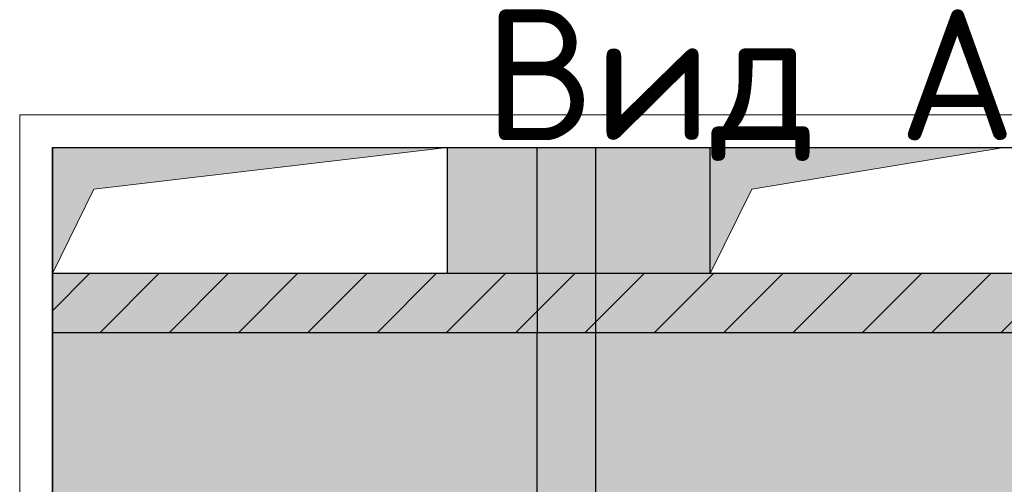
# Model space of a CAD drawing. Header units: millimetres. Extents: x -2725 to 87801, y 44707 to 71266.
# Tile 21 of 22: x 72260 to 75273, y 69846 to 71266. Entities that reach past the tile are written whole.
import ezdxf

# ---------------------------------------------------------------- set-up
doc = ezdxf.new("R2010")
doc.units = ezdxf.units.MM
doc.header["$PDMODE"] = 65
for name, pattern in [('______11', [500, 400, -50, 0, -50]), ('______5', [1100, 800, -100, 100, -100]), ('________', [0])]:
    doc.linetypes.add(name, pattern=pattern)
doc.layers.add('Standard', color=7, linetype='Continuous', lineweight=25)
doc.layers.add('Размерная линия_ общее_1', color=7, linetype='Continuous', lineweight=13)
doc.layers.add('Осевая линия_ общее', color=7, linetype='______5', lineweight=13, true_color=0xa0a0a0)
doc.styles.add('ISOCPEUR', font='ISOCPEUR')
doc.dimstyles.new('DIMSTYLE_5', dxfattribs={"dimtxt": 200, "dimasz": 200, "dimexe": 0, "dimexo": 0, "dimgap": 100, "dimtad": 2, "dimdec": 0, "dimrnd": 5, "dimzin": 12, "dimdsep": 46, "dimtxsty": 'ISOCPEUR', "dimblk1": 'ALL_ML_STRICH', "dimblk2": 'ALL_ML_STRICH', "dimsah": 1, "dimcen": 0, "dimclrd": 7, "dimclre": 256, "dimclrt": 7, "dimadec": 0, "dimazin": 0, "dimtfac": 1, "dimtdec": 0, "dimtix": 1, "dimtmove": 2, "dimatfit": 3, "dimfxl": 0, "dimtzin": 0, "dimlwd": 0, "dimlwe": -3, "dimarcsym": 0})

# ---------------------------------------------------------------- blocks, each defined once
blk = doc.blocks.new('ALL_ML_STRICH')
at = {"color": 0, "linetype": 'ByBlock', "lineweight": -2}
for p, q in [((0, -0.5), (0, 0.5)), ((-0.3, -0.3), (0.3, 0.3)), ((-1, 0), (0.5, 0))]:
    blk.add_line(p, q, dxfattribs=at)
blk = doc.blocks.new('*D17')
at = {"layer": 'DEFPOINTS', "color": 7, "linetype": 'Continuous', "lineweight": 13, "transparency": 33554687}
for p in [(75802.6, 70309.7), (75272.6, 69369.7), (76117.9, 69369.7)]:
    blk.add_point(p, dxfattribs=at)
at = {"layer": 'Размерная линия_ общее_1', "color": 253, "linetype": 'Continuous', "lineweight": -2, "true_color": 0xa0a0a0, "transparency": 33554687}
for p, q in [((75902.6, 70309.7), (76117.9, 70309.7)), ((75372.6, 69369.7), (76117.9, 69369.7))]:
    blk.add_line(p, q, dxfattribs=at)
at = {"layer": 'Размерная линия_ общее_1', "color": 7, "linetype": 'Continuous', "lineweight": -2, "transparency": 33554687}
blk.add_line((76117.9, 69369.7), (76117.9, 70309.7), dxfattribs=at)
at = {"layer": 'Размерная линия_ общее_1', "color": 7, "linetype": 'Continuous', "lineweight": 13, "transparency": 33554687, "xscale": 200, "yscale": 200, "zscale": 200}
for p, rotation in [((76117.9, 70309.7), 90), ((76117.9, 69369.7), 270)]:
    blk.add_blockref('ALL_ML_STRICH', p, dxfattribs=dict(at, rotation=rotation))
at = {"layer": 'Размерная линия_ общее_1', "color": 7, "linetype": 'Continuous', "lineweight": 13, "transparency": 33554687, "insert": (76002.9, 69839.7), "char_height": 200, "width": 600, "attachment_point": 5, "rotation": 90, "style": 'ISOCPEUR'}
blk.add_mtext('\\A1;{940}', dxfattribs=at)

msp = doc.modelspace()

# ---------------------------------------------------------------- hatches: boundary and pattern name
at = {"linetype": 'Continuous', "lineweight": 13, "transparency": 33554687}
for points in [[(73567.6, 70875.4), (73567.6, 70489.7), (73842.6, 70489.7), (73842.6, 70875.4)], [(75939.6, 70309.7), (75939.6, 70489.7), (72359.6, 70489.7), (72359.6, 70309.7)]]:
    msp.add_hatch(color=7, dxfattribs=at).paths.add_polyline_path(points)
h = msp.add_hatch(color=7, dxfattribs=at)
h.paths.add_polyline_path([(72359.6, 69369.7), (73567.6, 69369.7), (73567.6, 67119.7), (73842.6, 67119.7), (73842.6, 70309.7), (72359.6, 70309.7)])
h.paths.add_polyline_path([(73747.7, 68291.8), (73748, 68293.9), (73748.5, 68295.9), (73749.3, 68297.9), (73750.2, 68299.7), (73751.4, 68301.5), (73752.7, 68303.1), (73754.2, 68304.6), (73755.8, 68305.9), (73757.6, 68307), (73759.4, 68308), (73761.4, 68308.7), (73763.4, 68309.3), (73765.5, 68309.6), (73767.6, 68309.7), (73769.6, 68309.6), (73771.7, 68309.3), (73773.7, 68308.7), (73775.7, 68308), (73777.6, 68307), (73779.3, 68305.9), (73780.9, 68304.6), (73782.4, 68303.1), (73783.7, 68301.5), (73784.9, 68299.7), (73785.8, 68297.9), (73786.6, 68295.9), (73787.1, 68293.9), (73787.4, 68291.8), (73787.6, 68289.7), (73787.4, 68287.6), (73787.1, 68285.6), (73786.6, 68283.5), (73785.8, 68281.6), (73784.9, 68279.7), (73783.7, 68278), (73782.4, 68276.3), (73780.9, 68274.9), (73779.3, 68273.5), (73777.6, 68272.4), (73775.7, 68271.5), (73773.7, 68270.7), (73771.7, 68270.2), (73769.6, 68269.8), (73767.6, 68269.7), (73765.5, 68269.8), (73763.4, 68270.2), (73761.4, 68270.7), (73759.4, 68271.5), (73757.6, 68272.4), (73755.8, 68273.5), (73754.2, 68274.9), (73752.7, 68276.3), (73751.4, 68278), (73750.2, 68279.7), (73749.3, 68281.6), (73748.5, 68283.5), (73748, 68285.6), (73747.7, 68287.6), (73747.6, 68289.7)], flags=16)
h.paths.add_polyline_path([(73815.1, 68989.7), (73720.1, 68989.7), (73720.1, 69419.7), (73815.1, 69419.7)], flags=16)
at = {"layer": 'Standard', "linetype": 'Continuous', "lineweight": 13, "true_color": 0x5d5d5d, "transparency": 33554687}
for points in [[(72359.6, 70875.4), (72359.6, 70489.7), (72486.8, 70748.1), (73567.6, 70875.4)], [(74372.6, 70875.4), (74372.6, 70489.7), (74499.8, 70748.1), (75272.6, 70875.4)]]:
    msp.add_hatch(color=251, dxfattribs=at).paths.add_polyline_path(points)
at = {"layer": 'Standard', "linetype": 'Continuous', "lineweight": 13, "transparency": 33554687}
for points in [[(74022.6, 70875.4), (73842.6, 70875.4), (73842.6, 70489.7), (74022.6, 70489.7)], [(74372.6, 70875.4), (74022.6, 70875.4), (74022.6, 70489.7), (74372.6, 70489.7)], [(74022.6, 70309.7), (73842.6, 70309.7), (73842.6, 67119.7), (74022.6, 67119.7)]]:
    msp.add_hatch(color=7, dxfattribs=at).paths.add_polyline_path(points)
h = msp.add_hatch(color=7, dxfattribs=at)
h.paths.add_polyline_path([(74372.6, 69369.7), (75272.6, 69369.7), (75272.6, 67119.7), (75622.6, 67119.7), (75622.6, 70309.7), (74022.6, 70309.7), (74022.6, 67119.7), (74372.6, 67119.7)])
h.paths.add_polyline_path([(74152.7, 69091.8), (74153, 69093.9), (74153.5, 69095.9), (74154.3, 69097.9), (74155.2, 69099.7), (74156.4, 69101.5), (74157.7, 69103.1), (74159.2, 69104.6), (74160.8, 69105.9), (74162.6, 69107), (74164.4, 69108), (74166.4, 69108.7), (74168.4, 69109.3), (74170.5, 69109.6), (74172.6, 69109.7), (74174.6, 69109.6), (74176.7, 69109.3), (74178.7, 69108.7), (74180.7, 69108), (74182.6, 69107), (74184.3, 69105.9), (74185.9, 69104.6), (74187.4, 69103.1), (74188.7, 69101.5), (74189.9, 69099.7), (74190.8, 69097.9), (74191.6, 69095.9), (74192.1, 69093.9), (74192.4, 69091.8), (74192.6, 69089.7), (74192.4, 69087.6), (74192.1, 69085.6), (74191.6, 69083.5), (74190.8, 69081.6), (74189.9, 69079.7), (74188.7, 69078), (74187.4, 69076.3), (74185.9, 69074.9), (74184.3, 69073.5), (74182.6, 69072.4), (74180.7, 69071.5), (74178.7, 69070.7), (74176.7, 69070.2), (74174.6, 69069.8), (74172.6, 69069.7), (74170.5, 69069.8), (74168.4, 69070.2), (74166.4, 69070.7), (74164.4, 69071.5), (74162.6, 69072.4), (74160.8, 69073.5), (74159.2, 69074.9), (74157.7, 69076.3), (74156.4, 69078), (74155.2, 69079.7), (74154.3, 69081.6), (74153.5, 69083.5), (74153, 69085.6), (74152.7, 69087.6), (74152.6, 69089.7)], flags=16)
h.paths.add_polyline_path([(74152.7, 68291.8), (74153, 68293.9), (74153.5, 68295.9), (74154.3, 68297.9), (74155.2, 68299.7), (74156.4, 68301.5), (74157.7, 68303.1), (74159.2, 68304.6), (74160.8, 68305.9), (74162.6, 68307), (74164.4, 68308), (74166.4, 68308.7), (74168.4, 68309.3), (74170.5, 68309.6), (74172.6, 68309.7), (74174.6, 68309.6), (74176.7, 68309.3), (74178.7, 68308.7), (74180.7, 68308), (74182.6, 68307), (74184.3, 68305.9), (74185.9, 68304.6), (74187.4, 68303.1), (74188.7, 68301.5), (74189.9, 68299.7), (74190.8, 68297.9), (74191.6, 68295.9), (74192.1, 68293.9), (74192.4, 68291.8), (74192.6, 68289.7), (74192.4, 68287.6), (74192.1, 68285.6), (74191.6, 68283.5), (74190.8, 68281.6), (74189.9, 68279.7), (74188.7, 68278), (74187.4, 68276.3), (74185.9, 68274.9), (74184.3, 68273.5), (74182.6, 68272.4), (74180.7, 68271.5), (74178.7, 68270.7), (74176.7, 68270.2), (74174.6, 68269.8), (74172.6, 68269.7), (74170.5, 68269.8), (74168.4, 68270.2), (74166.4, 68270.7), (74164.4, 68271.5), (74162.6, 68272.4), (74160.8, 68273.5), (74159.2, 68274.9), (74157.7, 68276.3), (74156.4, 68278), (74155.2, 68279.7), (74154.3, 68281.6), (74153.5, 68283.5), (74153, 68285.6), (74152.7, 68287.6), (74152.6, 68289.7)], flags=16)

# ---------------------------------------------------------------- linework, layer by layer
at = {"color": 52, "linetype": 'Continuous', "lineweight": -3, "transparency": 33554687}
for p, q in [((72359.6, 70875.4), (75939.6, 70875.4)), ((72359.6, 70875.4), (75939.6, 70875.4)), ((72359.6, 70875.4), (72359.6, 67119.7)), ((72359.6, 67119.7), (72359.6, 70875.4))]:
    msp.add_line(p, q, dxfattribs=at)
at = {"color": 7, "linetype": 'Continuous', "lineweight": -3, "transparency": 33554687}
for p, q in [((73517.6, 70875.4), (73892.6, 70875.4)), ((73567.6, 70875.4), (73567.6, 70489.7)), ((72359.6, 70539.7), (72359.6, 70259.7)), ((75939.6, 70489.7), (72359.6, 70489.7)), ((72359.6, 69319.7), (72359.6, 70359.7)), ((72359.6, 70309.7), (75939.6, 70309.7))]:
    msp.add_line(p, q, dxfattribs=at)
at = {"color": 253, "linetype": '________', "lineweight": -3, "true_color": 0xababab, "transparency": 33554687}
for p, q in [((73842.6, 70489.7), (73842.6, 70875.4)), ((73842.6, 70489.7), (73842.6, 70309.7)), ((74022.6, 70309.7), (74022.6, 70489.7)), ((73842.6, 67119.7), (73842.6, 70309.7))]:
    msp.add_line(p, q, dxfattribs=at)
at = {"color": 253, "linetype": '______11', "lineweight": -3, "true_color": 0xababab, "transparency": 33554687}
for p, q in [((72359.6, 70376), (72473.3, 70489.7)), ((72717.6, 70309.7), (72897.6, 70489.7)), ((73141.8, 70309.7), (73321.8, 70489.7)), ((73566.1, 70309.7), (73746.1, 70489.7)), ((73990.4, 70309.7), (74170.4, 70489.7)), ((74414.6, 70309.7), (74594.6, 70489.7)), ((74838.9, 70309.7), (75018.9, 70489.7)), ((75263.2, 70309.7), (75443.2, 70489.7))]:
    msp.add_line(p, q, dxfattribs=at)
at = {"color": 253, "linetype": '______5', "lineweight": -3, "true_color": 0xababab, "transparency": 33554687}
for p, q in [((72505.4, 70309.7), (72685.4, 70489.7)), ((72929.7, 70309.7), (73109.7, 70489.7)), ((73354, 70309.7), (73534, 70489.7)), ((73778.2, 70309.7), (73958.2, 70489.7)), ((74202.5, 70309.7), (74382.5, 70489.7)), ((74626.8, 70309.7), (74806.8, 70489.7)), ((75051, 70309.7), (75231, 70489.7))]:
    msp.add_line(p, q, dxfattribs=at)
at = {"layer": 'Standard', "color": 7, "linetype": 'Continuous', "lineweight": -3, "transparency": 33554687}
for p, q in [((73792.6, 70875.4), (74072.6, 70875.4)), ((73972.6, 70875.4), (74422.6, 70875.4)), ((74372.6, 70489.7), (74372.6, 70875.4)), ((75222.6, 70875.4), (75672.6, 70875.4))]:
    msp.add_line(p, q, dxfattribs=at)
at = {"layer": 'Standard', "color": 253, "linetype": '________', "lineweight": -3, "true_color": 0xababab, "transparency": 33554687}
for p, q in [((74022.6, 70489.7), (74022.6, 70875.4)), ((74022.6, 67119.7), (74022.6, 70309.7))]:
    msp.add_line(p, q, dxfattribs=at)
at = {"layer": 'Standard', "color": 7, "linetype": 'Continuous', "lineweight": 13, "transparency": 33554687}
msp.add_lwpolyline([(72259.6, 67019.7), (76039.6, 67019.7), (76039.6, 70975.4), (72259.6, 70975.4), (72259.6, 67019.7)], dxfattribs=at)
at = {"layer": 'Осевая линия_ общее', "color": 7, "linetype": 'Continuous', "lineweight": 13, "transparency": 33554687}
for points in [[(72359.6, 70489.7), (72486.8, 70748.1), (73567.6, 70875.4)], [(74372.6, 70489.7), (74499.8, 70748.1), (75272.6, 70875.4)]]:
    msp.add_lwpolyline(points, dxfattribs=at)

# ---------------------------------------------------------------- texts
at = {"layer": 'Standard', "color": 7, "linetype": 'Continuous', "lineweight": 13, "transparency": 33554687, "insert": (73681.7, 71066.1), "char_height": 400, "width": 1669.744, "attachment_point": 4, "style": 'ISOCPEUR'}
msp.add_mtext('\\A1;{\\fISOCPEUR|i0|b0;\\H400.000000;\\W1.000000;\\C7;Вид А}\\P', dxfattribs=at)

# ---------------------------------------------------------------- dimensions: what is measured, and where the dimension line sits
at = {"layer": 'Размерная линия_ общее_1', "color": 7, "linetype": 'Continuous', "lineweight": 13, "transparency": 33554687}
dim = msp.add_linear_dim(base=(76117.9, 70309.7), p1=(75372.6, 69369.7), p2=(75902.6, 70309.7), angle=90, dimstyle='DIMSTYLE_5', override={"dimpost": '<>', "dimclrd": 7, "dimclre": 253, "dimclrt": 7, "dimlwd": 0, "dimlwe": 65533}, dxfattribs=at)
dim.commit()
dim.dimension.update_dxf_attribs({"geometry": '*D17', "text_midpoint": (76002.9, 69839.7), "dimtype": 160})

doc.saveas('drawing.dxf')
